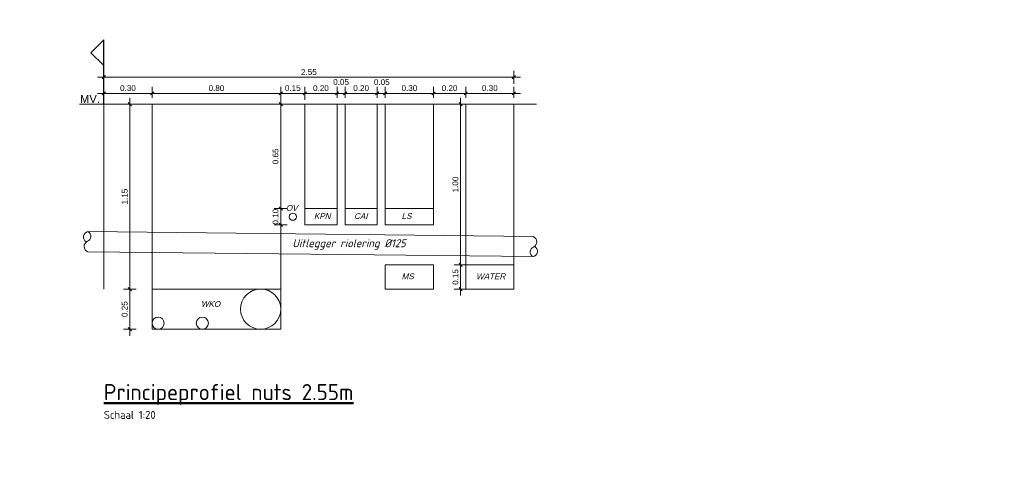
# Model space of a CAD drawing. Extents: x 168028 to 170416, y 448671 to 449636.
# Tile 31 of 32: x 169536.66 to 169542.79, y 449483.34 to 449486.14. Entities that reach past the tile are written whole.
import ezdxf

# ---------------------------------------------------------------- set-up
doc = ezdxf.new("R2010")
doc.units = 0
doc.header["$PDSIZE"] = 0.25
doc.linetypes.add('NLCS-HIDDEN', pattern=[4, 2, -2])
doc.layers.get('0').update_dxf_attribs({"lineweight": 0})
for name, color, linetype, lineweight in [('B-XX-GW-MAAIVELD-GD', 90, 'GW-MAAIVELD', 25), ('B-XX-KL-TRACE-M', 7, 'Continuous', 18), ('N-OI-KL-TRACE-G', 7, 'NLCS-HIDDEN', 35), ('N-XX-AL-DETAIL1-GD', 1, 'Continuous', 25), ('X-XX-AL-CONSTRUCTIELIJN-G', 7, 'Continuous', 18), ('X-XX-AL-TEKENBLAD-T50', 130, 'Continuous', 50)]:
    doc.layers.add(name, color=color, linetype=linetype, lineweight=lineweight)
doc.styles.add('Arial-M20-T18', font='arial.ttf', dxfattribs={"height": 0.036})
doc.styles.add('NLCS-ISO', font='NLCS-ISO.ttf')
doc.styles.add('NLCS-ISO-M50-T50', font='NLCS-ISO.ttf', dxfattribs={"height": 0.25})
doc.linetypes.add('GW-MAAIVELD', pattern='A,12,[40,NLCS.SHX,S=1,R=0,X=0,Y=-0.5],12', length=24)
doc.dimstyles.new('NLCS-M20-T18-SCHRAP_L2_H1', dxfattribs={"dimscale": 0.02, "dimtxt": 2.5, "dimasz": 1.008, "dimexe": 2, "dimexo": 2, "dimgap": 0.7, "dimtad": 1, "dimzin": 0, "dimdsep": 46, "dimtxsty": 'Arial-M20-T18', "dimblk": 'OBLIQUE', "dimcen": 2.5, "dimdle": 2, "dimclrd": 256, "dimclre": 256, "dimclrt": 10, "dimadec": 1, "dimazin": 0, "dimtfac": 1, "dimtdec": 3, "dimtofl": 0, "dimtmove": 0, "dimatfit": 3, "dimldrblk": 'OBLIQUE', "dimfxl": 2, "dimfxlon": 1, "dimtfillclr": 256, "dimtolj": 1, "dimtzin": 0, "dimlwd": -1, "dimlwe": -1, "dimarcsym": 0})

# ---------------------------------------------------------------- blocks, each defined once
blk = doc.blocks.new('_Oblique')
at = {"color": 0, "linetype": 'ByBlock', "lineweight": -2}
blk.add_line((-0.5, -0.5), (0.5, 0.5), dxfattribs=at)
blk = doc.blocks.new('*D10')
at = {"layer": 'B-XX-KL-TRACE-M', "transparency": 16777216}
for p, q in [((169538.3262, 449485.6132), (169538.2462, 449485.6132)), ((169538.2862, 449485.6532), (169538.2862, 449484.9232)), ((169538.3262, 449484.9632), (169538.2462, 449484.9632))]:
    blk.add_line(p, q, dxfattribs=at)
at = {"layer": 'Defpoints', "color": 0, "transparency": 16777216}
for p in [(169538.3997, 449485.6132), (169538.2862, 449484.9632), (169538.3997, 449484.9632)]:
    blk.add_point(p, dxfattribs=at)
at = {"layer": 'B-XX-KL-TRACE-M', "transparency": 16777216, "xscale": 0.02016, "yscale": 0.02016, "zscale": 0.02016}
for p, rotation in [((169538.2862, 449485.6132), 90), ((169538.2862, 449484.9632), 270)]:
    blk.add_blockref('_Oblique', p, dxfattribs=dict(at, rotation=rotation))
at = {"layer": 'B-XX-KL-TRACE-M', "color": 10, "transparency": 16777216, "insert": (169538.2538, 449485.2882), "char_height": 0.036, "attachment_point": 5, "rotation": 90, "style": 'Arial-M20-T18'}
blk.add_mtext('\\A1;0.65', dxfattribs=at)
blk = doc.blocks.new('*D11')
at = {"layer": 'B-XX-KL-TRACE-M', "transparency": 16777216}
for p, q in [((169538.2462, 449485.6804), (169538.4762, 449485.6804)), ((169538.2862, 449485.6532), (169538.2862, 449485.7204)), ((169538.4362, 449485.6404), (169538.4362, 449485.7204))]:
    blk.add_line(p, q, dxfattribs=at)
at = {"layer": 'Defpoints', "color": 0, "transparency": 16777216}
for p in [(169538.4362, 449485.6804), (169538.2862, 449485.6132), (169538.4362, 449484.9357)]:
    blk.add_point(p, dxfattribs=at)
at = {"layer": 'B-XX-KL-TRACE-M', "transparency": 16777216, "xscale": 0.02016, "yscale": 0.02016, "zscale": 0.02016, "rotation": 180}
blk.add_blockref('_Oblique', (169538.2862, 449485.6804), dxfattribs=at)
at = {"layer": 'B-XX-KL-TRACE-M', "transparency": 16777216, "xscale": 0.02016, "yscale": 0.02016, "zscale": 0.02016}
blk.add_blockref('_Oblique', (169538.4362, 449485.6804), dxfattribs=at)
at = {"layer": 'B-XX-KL-TRACE-M', "color": 10, "transparency": 16777216, "insert": (169538.3612, 449485.7128), "char_height": 0.036, "attachment_point": 5, "style": 'Arial-M20-T18'}
blk.add_mtext('\\A1;0.15', dxfattribs=at)
blk = doc.blocks.new('*D25')
at = {"layer": 'B-XX-KL-TRACE-M', "transparency": 16777216}
for p, q in [((169538.3962, 449485.6804), (169538.6762, 449485.6804)), ((169538.4362, 449485.6532), (169538.4362, 449485.7204)), ((169538.6362, 449485.6532), (169538.6362, 449485.7204))]:
    blk.add_line(p, q, dxfattribs=at)
at = {"layer": 'Defpoints', "color": 0, "transparency": 16777216}
for p in [(169538.6362, 449485.6804), (169538.4362, 449485.6132), (169538.6362, 449485.6132)]:
    blk.add_point(p, dxfattribs=at)
at = {"layer": 'B-XX-KL-TRACE-M', "transparency": 16777216, "xscale": 0.02016, "yscale": 0.02016, "zscale": 0.02016, "rotation": 180}
blk.add_blockref('_Oblique', (169538.4362, 449485.6804), dxfattribs=at)
at = {"layer": 'B-XX-KL-TRACE-M', "transparency": 16777216, "xscale": 0.02016, "yscale": 0.02016, "zscale": 0.02016}
blk.add_blockref('_Oblique', (169538.6362, 449485.6804), dxfattribs=at)
at = {"layer": 'B-XX-KL-TRACE-M', "color": 10, "transparency": 16777216, "insert": (169538.5362, 449485.7128), "char_height": 0.036, "attachment_point": 5, "style": 'Arial-M20-T18'}
blk.add_mtext('\\A1;0.20', dxfattribs=at)
blk = doc.blocks.new('*D12')
at = {"layer": 'B-XX-KL-TRACE-M', "transparency": 16777216}
for p, q in [((169538.2862, 449485.0032), (169538.2862, 449484.8232)), ((169538.3262, 449484.9632), (169538.2462, 449484.9632)), ((169538.3262, 449484.8632), (169538.2462, 449484.8632))]:
    blk.add_line(p, q, dxfattribs=at)
at = {"layer": 'Defpoints', "color": 0, "transparency": 16777216}
for p in [(169538.3997, 449484.9632), (169538.2862, 449484.8632), (169538.3997, 449484.8632)]:
    blk.add_point(p, dxfattribs=at)
at = {"layer": 'B-XX-KL-TRACE-M', "transparency": 16777216, "xscale": 0.02016, "yscale": 0.02016, "zscale": 0.02016}
for p, rotation in [((169538.2862, 449484.9632), 90), ((169538.2862, 449484.8632), 270)]:
    blk.add_blockref('_Oblique', p, dxfattribs=dict(at, rotation=rotation))
at = {"layer": 'B-XX-KL-TRACE-M', "color": 10, "transparency": 16777216, "insert": (169538.2538, 449484.9132), "char_height": 0.036, "attachment_point": 5, "rotation": 90, "style": 'Arial-M20-T18'}
blk.add_mtext('\\A1;0.10', dxfattribs=at)
blk = doc.blocks.new('*D13')
at = {"layer": 'B-XX-KL-TRACE-M', "transparency": 16777216}
for p, q in [((169538.5962, 449485.6804), (169538.7262, 449485.6804)), ((169538.6362, 449485.6532), (169538.6362, 449485.7204)), ((169538.6862, 449485.6532), (169538.6862, 449485.7204))]:
    blk.add_line(p, q, dxfattribs=at)
at = {"layer": 'Defpoints', "color": 0, "transparency": 16777216}
for p in [(169538.6862, 449485.6804), (169538.6362, 449485.6132), (169538.6862, 449485.6132)]:
    blk.add_point(p, dxfattribs=at)
at = {"layer": 'B-XX-KL-TRACE-M', "transparency": 16777216, "xscale": 0.02016, "yscale": 0.02016, "zscale": 0.02016, "rotation": 180}
blk.add_blockref('_Oblique', (169538.6362, 449485.6804), dxfattribs=at)
at = {"layer": 'B-XX-KL-TRACE-M', "transparency": 16777216, "xscale": 0.02016, "yscale": 0.02016, "zscale": 0.02016}
blk.add_blockref('_Oblique', (169538.6862, 449485.6804), dxfattribs=at)
at = {"layer": 'B-XX-KL-TRACE-M', "color": 10, "transparency": 16777216, "insert": (169538.6612, 449485.751), "char_height": 0.036, "attachment_point": 5, "style": 'Arial-M20-T18'}
blk.add_mtext('\\A1;0.05', dxfattribs=at)
blk = doc.blocks.new('*D14')
at = {"layer": 'B-XX-KL-TRACE-M', "transparency": 16777216}
for p, q in [((169538.6462, 449485.6804), (169538.9262, 449485.6804)), ((169538.6862, 449485.6532), (169538.6862, 449485.7204)), ((169538.8862, 449485.6532), (169538.8862, 449485.7204))]:
    blk.add_line(p, q, dxfattribs=at)
at = {"layer": 'Defpoints', "color": 0, "transparency": 16777216}
for p in [(169538.8862, 449485.6804), (169538.6862, 449485.6132), (169538.8862, 449485.6132)]:
    blk.add_point(p, dxfattribs=at)
at = {"layer": 'B-XX-KL-TRACE-M', "transparency": 16777216, "xscale": 0.02016, "yscale": 0.02016, "zscale": 0.02016, "rotation": 180}
blk.add_blockref('_Oblique', (169538.6862, 449485.6804), dxfattribs=at)
at = {"layer": 'B-XX-KL-TRACE-M', "transparency": 16777216, "xscale": 0.02016, "yscale": 0.02016, "zscale": 0.02016}
blk.add_blockref('_Oblique', (169538.8862, 449485.6804), dxfattribs=at)
at = {"layer": 'B-XX-KL-TRACE-M', "color": 10, "transparency": 16777216, "insert": (169538.7862, 449485.7128), "char_height": 0.036, "attachment_point": 5, "style": 'Arial-M20-T18'}
blk.add_mtext('\\A1;0.20', dxfattribs=at)
blk = doc.blocks.new('*D15')
at = {"layer": 'B-XX-KL-TRACE-M', "transparency": 16777216}
for p, q in [((169537.1862, 449485.7404), (169537.1862, 449485.8204)), ((169539.7362, 449485.7404), (169539.7362, 449485.8204)), ((169537.1462, 449485.7804), (169539.7762, 449485.7804))]:
    blk.add_line(p, q, dxfattribs=at)
at = {"layer": 'Defpoints', "color": 0, "transparency": 16777216}
for p in [(169539.7362, 449485.7804), (169539.7362, 449485.6132), (169537.1862, 449485.5632)]:
    blk.add_point(p, dxfattribs=at)
at = {"layer": 'B-XX-KL-TRACE-M', "transparency": 16777216, "xscale": 0.02016, "yscale": 0.02016, "zscale": 0.02016, "rotation": 180}
blk.add_blockref('_Oblique', (169537.1862, 449485.7804), dxfattribs=at)
at = {"layer": 'B-XX-KL-TRACE-M', "transparency": 16777216, "xscale": 0.02016, "yscale": 0.02016, "zscale": 0.02016}
blk.add_blockref('_Oblique', (169539.7362, 449485.7804), dxfattribs=at)
at = {"layer": 'B-XX-KL-TRACE-M', "color": 10, "transparency": 16777216, "insert": (169538.4612, 449485.8128), "char_height": 0.036, "attachment_point": 5, "style": 'Arial-M20-T18'}
blk.add_mtext('\\A1;2.55', dxfattribs=at)
blk = doc.blocks.new('*D16')
at = {"layer": 'B-XX-KL-TRACE-M', "transparency": 16777216}
for p, q in [((169537.3881, 449485.6132), (169537.3081, 449485.6132)), ((169537.3481, 449485.6532), (169537.3481, 449484.4232)), ((169537.3881, 449484.4632), (169537.3081, 449484.4632))]:
    blk.add_line(p, q, dxfattribs=at)
at = {"layer": 'Defpoints', "color": 0, "transparency": 16777216}
for p in [(169537.4801, 449485.6132), (169537.3481, 449484.4632), (169537.4801, 449484.4632)]:
    blk.add_point(p, dxfattribs=at)
at = {"layer": 'B-XX-KL-TRACE-M', "transparency": 16777216, "xscale": 0.02016, "yscale": 0.02016, "zscale": 0.02016}
for p, rotation in [((169537.3481, 449485.6132), 90), ((169537.3481, 449484.4632), 270)]:
    blk.add_blockref('_Oblique', p, dxfattribs=dict(at, rotation=rotation))
at = {"layer": 'B-XX-KL-TRACE-M', "color": 10, "transparency": 16777216, "insert": (169537.3157, 449485.0382), "char_height": 0.036, "attachment_point": 5, "rotation": 90, "style": 'Arial-M20-T18'}
blk.add_mtext('\\A1;1.15', dxfattribs=at)
blk = doc.blocks.new('*D17')
at = {"layer": 'B-XX-KL-TRACE-M', "transparency": 16777216}
for p, q in [((169538.3262, 449485.6804), (169537.4462, 449485.6804)), ((169537.4862, 449485.6532), (169537.4862, 449485.7204)), ((169538.2862, 449485.6404), (169538.2862, 449485.7204))]:
    blk.add_line(p, q, dxfattribs=at)
at = {"layer": 'Defpoints', "color": 0, "transparency": 16777216}
for p in [(169537.4862, 449485.6804), (169537.4862, 449485.6132), (169538.2862, 449484.4632)]:
    blk.add_point(p, dxfattribs=at)
at = {"layer": 'B-XX-KL-TRACE-M', "transparency": 16777216, "xscale": 0.02016, "yscale": 0.02016, "zscale": 0.02016, "rotation": 180}
blk.add_blockref('_Oblique', (169537.4862, 449485.6804), dxfattribs=at)
at = {"layer": 'B-XX-KL-TRACE-M', "transparency": 16777216, "xscale": 0.02016, "yscale": 0.02016, "zscale": 0.02016}
blk.add_blockref('_Oblique', (169538.2862, 449485.6804), dxfattribs=at)
at = {"layer": 'B-XX-KL-TRACE-M', "color": 10, "transparency": 16777216, "insert": (169537.8862, 449485.7128), "char_height": 0.036, "attachment_point": 5, "style": 'Arial-M20-T18'}
blk.add_mtext('\\A1;0.80', dxfattribs=at)
blk = doc.blocks.new('*D18')
at = {"layer": 'B-XX-KL-TRACE-M', "transparency": 16777216}
for p, q in [((169537.5262, 449485.6804), (169537.1462, 449485.6804)), ((169537.1862, 449485.6532), (169537.1862, 449485.7204)), ((169537.4862, 449485.6532), (169537.4862, 449485.7204))]:
    blk.add_line(p, q, dxfattribs=at)
at = {"layer": 'Defpoints', "color": 0, "transparency": 16777216}
for p in [(169537.1862, 449485.6804), (169537.1862, 449485.6132), (169537.4862, 449485.6132)]:
    blk.add_point(p, dxfattribs=at)
at = {"layer": 'B-XX-KL-TRACE-M', "transparency": 16777216, "xscale": 0.02016, "yscale": 0.02016, "zscale": 0.02016, "rotation": 180}
blk.add_blockref('_Oblique', (169537.1862, 449485.6804), dxfattribs=at)
at = {"layer": 'B-XX-KL-TRACE-M', "transparency": 16777216, "xscale": 0.02016, "yscale": 0.02016, "zscale": 0.02016}
blk.add_blockref('_Oblique', (169537.4862, 449485.6804), dxfattribs=at)
at = {"layer": 'B-XX-KL-TRACE-M', "color": 10, "transparency": 16777216, "insert": (169537.3362, 449485.7128), "char_height": 0.036, "attachment_point": 5, "style": 'Arial-M20-T18'}
blk.add_mtext('\\A1;0.30', dxfattribs=at)
blk = doc.blocks.new('*D19')
at = {"layer": 'B-XX-KL-TRACE-M', "transparency": 16777216}
for p, q in [((169537.3481, 449484.5032), (169537.3481, 449484.1732)), ((169537.3723, 449484.4632), (169537.3081, 449484.4632)), ((169537.3881, 449484.2132), (169537.3081, 449484.2132))]:
    blk.add_line(p, q, dxfattribs=at)
at = {"layer": 'Defpoints', "color": 0, "transparency": 16777216}
for p in [(169537.4123, 449484.4632), (169537.3481, 449484.2132), (169538.0362, 449484.2132)]:
    blk.add_point(p, dxfattribs=at)
at = {"layer": 'B-XX-KL-TRACE-M', "transparency": 16777216, "xscale": 0.02016, "yscale": 0.02016, "zscale": 0.02016}
for p, rotation in [((169537.3481, 449484.4632), 90), ((169537.3481, 449484.2132), 270)]:
    blk.add_blockref('_Oblique', p, dxfattribs=dict(at, rotation=rotation))
at = {"layer": 'B-XX-KL-TRACE-M', "color": 10, "transparency": 16777216, "insert": (169537.3157, 449484.3382), "char_height": 0.036, "attachment_point": 5, "rotation": 90, "style": 'Arial-M20-T18'}
blk.add_mtext('\\A1;0.25', dxfattribs=at)
blk = doc.blocks.new('*U9')
for p, q in [((0, 1), (-0.2, 0.8)), ((0, 0), (0, 1)), ((0, 0.6), (-0.2, 0.8))]:
    blk.add_line(p, q)
blk = doc.blocks.new('*D20')
at = {"layer": 'B-XX-KL-TRACE-M', "transparency": 16777216}
for p, q in [((169539.4448, 449485.6132), (169539.3648, 449485.6132)), ((169539.4048, 449485.6532), (169539.4048, 449484.5732)), ((169539.4448, 449484.6132), (169539.3648, 449484.6132))]:
    blk.add_line(p, q, dxfattribs=at)
at = {"layer": 'Defpoints', "color": 0, "transparency": 16777216}
for p in [(169539.5184, 449485.6132), (169539.4048, 449484.6132), (169539.5184, 449484.6132)]:
    blk.add_point(p, dxfattribs=at)
at = {"layer": 'B-XX-KL-TRACE-M', "transparency": 16777216, "xscale": 0.02016, "yscale": 0.02016, "zscale": 0.02016}
for p, rotation in [((169539.4048, 449485.6132), 90), ((169539.4048, 449484.6132), 270)]:
    blk.add_blockref('_Oblique', p, dxfattribs=dict(at, rotation=rotation))
at = {"layer": 'B-XX-KL-TRACE-M', "color": 10, "transparency": 16777216, "insert": (169539.3725, 449485.1132), "char_height": 0.036, "attachment_point": 5, "rotation": 90, "style": 'Arial-M20-T18'}
blk.add_mtext('\\A1;1.00', dxfattribs=at)
blk = doc.blocks.new('*D21')
at = {"layer": 'B-XX-KL-TRACE-M', "transparency": 16777216}
for p, q in [((169539.4762, 449485.6804), (169539.1962, 449485.6804)), ((169539.2362, 449485.6532), (169539.2362, 449485.7204)), ((169539.4362, 449485.6532), (169539.4362, 449485.7204))]:
    blk.add_line(p, q, dxfattribs=at)
at = {"layer": 'Defpoints', "color": 0, "transparency": 16777216}
for p in [(169539.2362, 449485.6804), (169539.2362, 449485.6132), (169539.4362, 449485.6132)]:
    blk.add_point(p, dxfattribs=at)
at = {"layer": 'B-XX-KL-TRACE-M', "transparency": 16777216, "xscale": 0.02016, "yscale": 0.02016, "zscale": 0.02016, "rotation": 180}
blk.add_blockref('_Oblique', (169539.2362, 449485.6804), dxfattribs=at)
at = {"layer": 'B-XX-KL-TRACE-M', "transparency": 16777216, "xscale": 0.02016, "yscale": 0.02016, "zscale": 0.02016}
blk.add_blockref('_Oblique', (169539.4362, 449485.6804), dxfattribs=at)
at = {"layer": 'B-XX-KL-TRACE-M', "color": 10, "transparency": 16777216, "insert": (169539.3362, 449485.7128), "char_height": 0.036, "attachment_point": 5, "style": 'Arial-M20-T18'}
blk.add_mtext('\\A1;0.20', dxfattribs=at)
blk = doc.blocks.new('*D22')
at = {"layer": 'B-XX-KL-TRACE-M', "transparency": 16777216}
for p, q in [((169539.4048, 449484.6532), (169539.4048, 449484.4232)), ((169539.4448, 449484.6132), (169539.3648, 449484.6132)), ((169539.4448, 449484.4632), (169539.3648, 449484.4632))]:
    blk.add_line(p, q, dxfattribs=at)
at = {"layer": 'Defpoints', "color": 0, "transparency": 16777216}
for p in [(169539.5184, 449484.6132), (169539.4048, 449484.4632), (169539.5184, 449484.4632)]:
    blk.add_point(p, dxfattribs=at)
at = {"layer": 'B-XX-KL-TRACE-M', "transparency": 16777216, "xscale": 0.02016, "yscale": 0.02016, "zscale": 0.02016}
for p, rotation in [((169539.4048, 449484.6132), 90), ((169539.4048, 449484.4632), 270)]:
    blk.add_blockref('_Oblique', p, dxfattribs=dict(at, rotation=rotation))
at = {"layer": 'B-XX-KL-TRACE-M', "color": 10, "transparency": 16777216, "insert": (169539.3725, 449484.5382), "char_height": 0.036, "attachment_point": 5, "rotation": 90, "style": 'Arial-M20-T18'}
blk.add_mtext('\\A1;0.15', dxfattribs=at)
blk = doc.blocks.new('*D23')
at = {"layer": 'B-XX-KL-TRACE-M', "transparency": 16777216}
for p, q in [((169539.2762, 449485.6804), (169538.8962, 449485.6804)), ((169538.9362, 449485.6532), (169538.9362, 449485.7204)), ((169539.2362, 449485.6532), (169539.2362, 449485.7204))]:
    blk.add_line(p, q, dxfattribs=at)
at = {"layer": 'Defpoints', "color": 0, "transparency": 16777216}
for p in [(169538.9362, 449485.6804), (169538.9362, 449485.6132), (169539.2362, 449485.6132)]:
    blk.add_point(p, dxfattribs=at)
at = {"layer": 'B-XX-KL-TRACE-M', "transparency": 16777216, "xscale": 0.02016, "yscale": 0.02016, "zscale": 0.02016, "rotation": 180}
blk.add_blockref('_Oblique', (169538.9362, 449485.6804), dxfattribs=at)
at = {"layer": 'B-XX-KL-TRACE-M', "transparency": 16777216, "xscale": 0.02016, "yscale": 0.02016, "zscale": 0.02016}
blk.add_blockref('_Oblique', (169539.2362, 449485.6804), dxfattribs=at)
at = {"layer": 'B-XX-KL-TRACE-M', "color": 10, "transparency": 16777216, "insert": (169539.0862, 449485.7128), "char_height": 0.036, "attachment_point": 5, "style": 'Arial-M20-T18'}
blk.add_mtext('\\A1;0.30', dxfattribs=at)
blk = doc.blocks.new('*D24')
at = {"layer": 'B-XX-KL-TRACE-M', "transparency": 16777216}
for p, q in [((169538.8462, 449485.6804), (169538.9762, 449485.6804)), ((169538.8862, 449485.6532), (169538.8862, 449485.7204)), ((169538.9362, 449485.6532), (169538.9362, 449485.7204))]:
    blk.add_line(p, q, dxfattribs=at)
at = {"layer": 'Defpoints', "color": 0, "transparency": 16777216}
for p in [(169538.9362, 449485.6804), (169538.8862, 449485.6132), (169538.9362, 449485.6132)]:
    blk.add_point(p, dxfattribs=at)
at = {"layer": 'B-XX-KL-TRACE-M', "transparency": 16777216, "xscale": 0.02016, "yscale": 0.02016, "zscale": 0.02016, "rotation": 180}
blk.add_blockref('_Oblique', (169538.8862, 449485.6804), dxfattribs=at)
at = {"layer": 'B-XX-KL-TRACE-M', "transparency": 16777216, "xscale": 0.02016, "yscale": 0.02016, "zscale": 0.02016}
blk.add_blockref('_Oblique', (169538.9362, 449485.6804), dxfattribs=at)
at = {"layer": 'B-XX-KL-TRACE-M', "color": 10, "transparency": 16777216, "insert": (169538.9145, 449485.7497), "char_height": 0.036, "attachment_point": 5, "style": 'Arial-M20-T18'}
blk.add_mtext('\\A1;0.05', dxfattribs=at)
blk = doc.blocks.new('*D26')
at = {"layer": 'B-XX-KL-TRACE-M', "transparency": 16777216}
for p, q in [((169539.3962, 449485.6804), (169539.7762, 449485.6804)), ((169539.4362, 449485.6532), (169539.4362, 449485.7204)), ((169539.7362, 449485.6532), (169539.7362, 449485.7204))]:
    blk.add_line(p, q, dxfattribs=at)
at = {"layer": 'Defpoints', "color": 0, "transparency": 16777216}
for p in [(169539.7362, 449485.6804), (169539.4362, 449485.6132), (169539.7362, 449485.6132)]:
    blk.add_point(p, dxfattribs=at)
at = {"layer": 'B-XX-KL-TRACE-M', "transparency": 16777216, "xscale": 0.02016, "yscale": 0.02016, "zscale": 0.02016, "rotation": 180}
blk.add_blockref('_Oblique', (169539.4362, 449485.6804), dxfattribs=at)
at = {"layer": 'B-XX-KL-TRACE-M', "transparency": 16777216, "xscale": 0.02016, "yscale": 0.02016, "zscale": 0.02016}
blk.add_blockref('_Oblique', (169539.7362, 449485.6804), dxfattribs=at)
at = {"layer": 'B-XX-KL-TRACE-M', "color": 10, "transparency": 16777216, "insert": (169539.5862, 449485.7128), "char_height": 0.036, "attachment_point": 5, "style": 'Arial-M20-T18'}
blk.add_mtext('\\A1;0.30', dxfattribs=at)

msp = doc.modelspace()

# ---------------------------------------------------------------- linework, layer by layer
at = {"layer": 'B-XX-GW-MAAIVELD-GD', "color": 252, "lineweight": 9, "ltscale": 2, "flags": 128}
msp.add_lwpolyline([(169537.6862, 449485.6132), (169539.3862, 449485.6132)], dxfattribs=at)
at = {"layer": 'N-OI-KL-TRACE-G'}
msp.add_circle((169542.7851, 449466.9254), 24.4882, dxfattribs=at)
at = {"layer": 'X-XX-AL-CONSTRUCTIELIJN-G', "flags": 128}
for points in [[(169537.0358, 449485.6132), (169539.8772, 449485.6132)], [(169537.0862, 449484.8202), (169539.8558, 449484.7898)], [(169537.0862, 449484.6952), (169539.8558, 449484.6648)]]:
    msp.add_lwpolyline(points, dxfattribs=at)
at = {"layer": 'X-XX-AL-CONSTRUCTIELIJN-G', "color": 254, "flags": 128}
for points in [[(169537.1862, 449485.6132), (169537.1862, 449484.4632)], [(169537.4862, 449485.6132), (169537.4862, 449484.4632)], [(169538.2862, 449485.6132), (169538.2862, 449484.4632)], [(169538.4362, 449485.6132), (169538.4362, 449484.8632)], [(169538.6362, 449485.6132), (169538.6362, 449484.8632)], [(169538.6862, 449485.6132), (169538.6862, 449484.8632)], [(169538.8862, 449485.6132), (169538.8862, 449484.8632)], [(169538.9362, 449485.6132), (169538.9362, 449484.8632)], [(169539.2362, 449485.6132), (169539.2362, 449484.8632)], [(169539.4362, 449485.6132), (169539.4362, 449484.4632)], [(169539.7362, 449485.6132), (169539.7362, 449484.4632)]]:
    msp.add_lwpolyline(points, dxfattribs=at)
at = {"layer": 'X-XX-AL-CONSTRUCTIELIJN-G'}
for points in [[(169538.4362, 449484.8632), (169538.6362, 449484.8632), (169538.6362, 449484.9632), (169538.4362, 449484.9632)], [(169538.6862, 449484.8632), (169538.8862, 449484.8632), (169538.8862, 449484.9632), (169538.6862, 449484.9632)], [(169538.9362, 449484.8632), (169539.2362, 449484.8632), (169539.2362, 449484.9632), (169538.9362, 449484.9632)], [(169538.9362, 449484.4632), (169539.2362, 449484.4632), (169539.2362, 449484.6132), (169538.9362, 449484.6132)], [(169539.4362, 449484.4632), (169539.7362, 449484.4632), (169539.7362, 449484.6132), (169539.4362, 449484.6132)], [(169538.2862, 449484.2132), (169537.4862, 449484.2132), (169537.4862, 449484.4632), (169538.2862, 449484.4632)]]:
    msp.add_lwpolyline(points, close=True, dxfattribs=at)
at = {"layer": 'X-XX-AL-CONSTRUCTIELIJN-G', "flags": 128}
for points in [[(169537.0862, 449484.6952, -0.679087), (169537.0852, 449484.7606, 0.638767), (169537.0876, 449484.8202, 0.689877), (169537.0772, 449484.756, 0.847751)], [(169539.8558, 449484.7898, -0.679087), (169539.8568, 449484.7244, 0.638767), (169539.8543, 449484.6648, 0.689877), (169539.8648, 449484.729, 0.847751)]]:
    msp.add_lwpolyline(points, format="xyb", dxfattribs=at)
at = {"layer": 'X-XX-AL-CONSTRUCTIELIJN-G'}
for centre, radius in [((169538.3612, 449484.9132), 0.0225), ((169538.1612, 449484.3382), 0.125), ((169537.5237, 449484.2507), 0.0375), ((169537.7987, 449484.2507), 0.0375)]:
    msp.add_circle(centre, radius, dxfattribs=at)

# ---------------------------------------------------------------- block references
at = {"layer": 'N-XX-AL-DETAIL1-GD', "xscale": 0.4, "yscale": 0.4, "zscale": 0.4}
msp.add_blockref('*U9', (169537.1862, 449485.6132), dxfattribs=at)

# ---------------------------------------------------------------- texts
at = {"layer": 'B-XX-KL-TRACE-M', "style": 'Arial-M20-T18', "oblique": 15}
for s, p in [('OV', (169538.318, 449484.9496)), ('KPN', (169538.4924, 449484.8994)), ('CAI', (169538.7424, 449484.8994)), ('LS', (169539.0377, 449484.8994)), ('MS', (169539.0377, 449484.5244)), ('WATER', (169539.5008, 449484.5244)), ('WKO', (169537.7897, 449484.3522))]:
    msp.add_text(s, height=0.036, rotation=360, dxfattribs=at).set_placement(p)
at = {"layer": 'B-XX-KL-TRACE-M', "style": 'NLCS-ISO', "oblique": 15}
msp.add_text('Uitlegger riolering %%C125', height=0.05, dxfattribs=at).set_placement((169538.3582, 449484.7233))
at = {"layer": 'B-XX-KL-TRACE-M', "insert": (169537.1001, 449485.6456), "char_height": 0.05, "attachment_point": 5, "style": 'Arial-M20-T18'}
msp.add_mtext('\\A1;MV.', dxfattribs=at)
at = {"layer": 'X-XX-AL-TEKENBLAD-T50', "insert": (169537.1862, 449483.8724), "char_height": 0.1, "width": 2.442162, "attachment_point": 1, "style": 'NLCS-ISO-M50-T50'}
msp.add_mtext('\\pxql;{\\LPrincipeprofiel nuts 2.55m\\P\\H0.5x;\\lSchaal 1:20}', dxfattribs=at)

# ---------------------------------------------------------------- dimensions: what is measured, and where the dimension line sits
at = {"layer": 'B-XX-KL-TRACE-M'}
for base, p1, p2, picture, middle in [((169539.7362, 449485.7804), (169537.1862, 449485.5632), (169539.7362, 449485.6132), '*D15', (169538.4612, 449485.8128)), ((169538.4362, 449485.6804), (169538.2862, 449485.6132), (169538.4362, 449484.9357), '*D11', (169538.3612, 449485.7128)), ((169538.9362, 449485.6804), (169539.2362, 449485.6132), (169538.9362, 449485.6132), '*D23', (169539.0862, 449485.7128)), ((169539.2362, 449485.6804), (169539.4362, 449485.6132), (169539.2362, 449485.6132), '*D21', (169539.3362, 449485.7128))]:
    dim = msp.add_linear_dim(base=base, p1=p1, p2=p2, dimstyle='NLCS-M20-T18-SCHRAP_L2_H1', dxfattribs=at)
    dim.commit()
    dim.dimension.update_dxf_attribs({"geometry": picture, "text_midpoint": middle})
dim = msp.add_linear_dim(base=(169537.1862, 449485.6804), p1=(169537.4862, 449485.6132), p2=(169537.1862, 449485.6132), angle=180, dimstyle='NLCS-M20-T18-SCHRAP_L2_H1', override={"dimtmove": 1}, dxfattribs=at)
dim.commit()
dim.dimension.update_dxf_attribs({"geometry": '*D18', "text_midpoint": (169537.3362, 449485.7128)})
for base, p1, p2, angle, picture, middle in [((169537.4862, 449485.6804), (169538.2862, 449484.4632), (169537.4862, 449485.6132), 180, '*D17', (169537.8862, 449485.7128)), ((169537.3481, 449484.4632), (169537.4801, 449485.6132), (169537.4801, 449484.4632), 90, '*D16', (169537.3157, 449485.0382)), ((169538.2862, 449484.9632), (169538.3997, 449485.6132), (169538.3997, 449484.9632), 90, '*D10', (169538.2538, 449485.2882)), ((169539.4048, 449484.6132), (169539.5184, 449485.6132), (169539.5184, 449484.6132), 90, '*D20', (169539.3725, 449485.1132)), ((169537.3481, 449484.2132), (169537.4123, 449484.4632), (169538.0362, 449484.2132), 90, '*D19', (169537.3157, 449484.3382))]:
    dim = msp.add_linear_dim(base=base, p1=p1, p2=p2, angle=angle, dimstyle='NLCS-M20-T18-SCHRAP_L2_H1', dxfattribs=at)
    dim.commit()
    dim.dimension.update_dxf_attribs({"geometry": picture, "text_midpoint": middle})
for base, p1, p2, picture, middle in [((169538.6362, 449485.6804), (169538.4362, 449485.6132), (169538.6362, 449485.6132), '*D25', (169538.5362, 449485.7128)), ((169538.8862, 449485.6804), (169538.6862, 449485.6132), (169538.8862, 449485.6132), '*D14', (169538.7862, 449485.7128)), ((169539.7362, 449485.6804), (169539.4362, 449485.6132), (169539.7362, 449485.6132), '*D26', (169539.5862, 449485.7128))]:
    dim = msp.add_linear_dim(base=base, p1=p1, p2=p2, dimstyle='NLCS-M20-T18-SCHRAP_L2_H1', override={"dimtmove": 1}, dxfattribs=at)
    dim.commit()
    dim.dimension.update_dxf_attribs({"geometry": picture, "text_midpoint": middle})
for base, p1, p2, picture, middle in [((169538.6862, 449485.6804), (169538.6362, 449485.6132), (169538.6862, 449485.6132), '*D13', (169538.6612, 449485.7186)), ((169538.9362, 449485.6804), (169538.8862, 449485.6132), (169538.9362, 449485.6132), '*D24', (169538.9145, 449485.7173))]:
    dim = msp.add_linear_dim(base=base, p1=p1, p2=p2, dimstyle='NLCS-M20-T18-SCHRAP_L2_H1', override={"dimtmove": 1}, dxfattribs=at)
    dim.commit()
    dim.dimension.update_dxf_attribs({"geometry": picture, "text_midpoint": middle, "dimtype": 160})
for base, p1, p2, picture, middle in [((169538.2862, 449484.8632), (169538.3997, 449484.9632), (169538.3997, 449484.8632), '*D12', (169538.2862, 449484.9132)), ((169539.4048, 449484.4632), (169539.5184, 449484.6132), (169539.5184, 449484.4632), '*D22', (169539.4048, 449484.5382))]:
    dim = msp.add_linear_dim(base=base, p1=p1, p2=p2, angle=90, dimstyle='NLCS-M20-T18-SCHRAP_L2_H1', override={"dimtmove": 1}, dxfattribs=at)
    dim.commit()
    dim.dimension.update_dxf_attribs({"geometry": picture, "text_midpoint": middle, "dimtype": 160})

doc.saveas('drawing.dxf')
